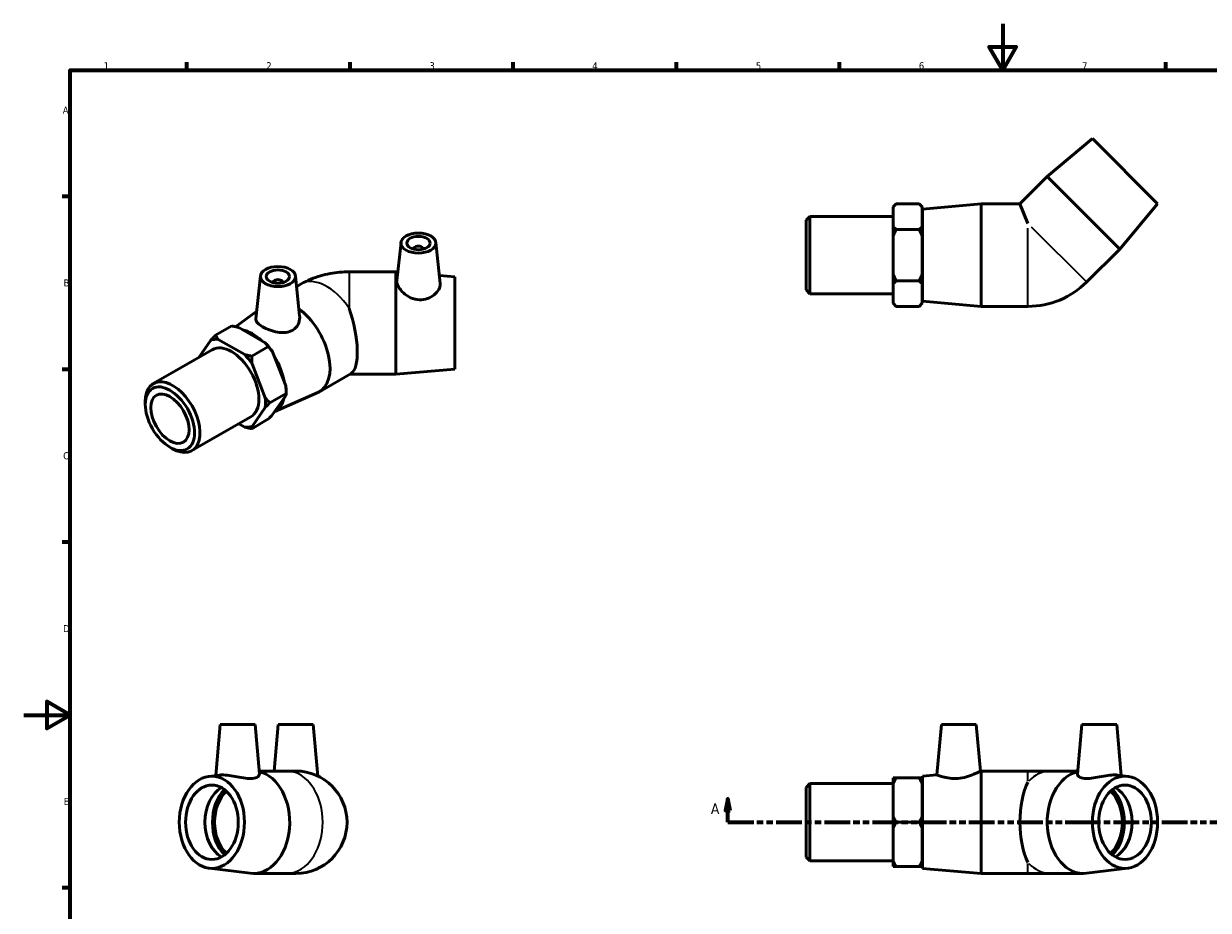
# Model space of a CAD drawing. Header units: millimetres. Extents: x 0 to 895, y -168 to 594.
# Tile 2 of 3: x 0 to 509, y 213 to 594. Entities that reach past the tile are written whole.
import ezdxf

# ---------------------------------------------------------------- set-up
doc = ezdxf.new("R2010")
doc.units = ezdxf.units.MM
doc.linetypes.add('DOUBLE_DASH_CHAIN', pattern=[1.2403, 0.6614, -0.0827, 0.1654, -0.0827, 0.1654, -0.0827])
for name, color, linetype, lineweight in [('Border (ANSI)', 7, 'Continuous', 70), ('Section Line (ANSI)', 7, 'DOUBLE_DASH_CHAIN', 70), ('Visible (ANSI)', 7, 'Continuous', 50), ('Visible Narrow (ANSI)', 7, 'Continuous', 35)]:
    doc.layers.add(name, color=color, linetype=linetype, lineweight=lineweight)
doc.styles.add('Label Text (ANSI)', font='tahoma.ttf')
doc.styles.add('Note Text (ANSI)', font='tahoma.ttf')

# ---------------------------------------------------------------- blocks, each defined once
blk = doc.blocks.new('Borders Default Border')
at = {"layer": 'Border (ANSI)'}
for p, q in [((70.08, 574), (70.08, 577.45)), ((140.17, 574), (140.17, 577.45)), ((210.25, 574), (210.25, 577.45)), ((280.33, 574), (280.33, 577.45)), ((350.42, 574), (350.42, 577.45)), ((490.58, 574), (490.58, 577.45)), ((20, 519.75), (16.55, 519.75)), ((20, 445.5), (16.55, 445.5)), ((20, 371.25), (16.55, 371.25)), ((20, 222.75), (16.55, 222.75))]:
    blk.add_line(p, q, dxfattribs=at)
at = {"layer": 'Border (ANSI)', "flags": 128}
for points in [[(420.5, 594), (420.5, 574), (414.73, 584), (426.27, 584), (420.5, 574)], [(20, 20), (20, 574), (821, 574), (821, 20), (20, 20)], [(0, 297), (20, 297), (10, 302.77), (10, 291.23), (20, 297)]]:
    blk.add_lwpolyline(points, dxfattribs=at)
at = {"layer": 'Border (ANSI)', "color": 230, "true_color": 0xff0080, "char_height": 3.05, "attachment_point": 7, "style": 'Note Text (ANSI)'}
for s, insert in [('1', (34.35, 574.4)), ('2', (104.2, 574.4)), ('3', (174.26, 574.34)), ('4', (244.23, 574.4)), ('5', (314.48, 574.34)), ('6', (384.49, 574.34)), ('7', (454.6, 574.4)), ('A', (16.78, 555.35)), ('B', (17.15, 481.1)), ('C', (16.95, 406.8)), ('D', (16.96, 332.6)), ('E', (17.21, 258.35))]:
    blk.add_mtext(s, dxfattribs=dict(at, insert=insert))
blk = doc.blocks.new('2dTransSection0')
at = {"layer": 'Section Line (ANSI)', "linetype": 'Continuous'}
for p, q in [((302.5, 260.93), (301.5, 255.93)), ((302.5, 255.93), (302.5, 260.93)), ((303.5, 255.93), (302.5, 260.93)), ((603.35, 260.93), (602.35, 255.93)), ((603.35, 255.93), (603.35, 260.93)), ((604.35, 255.93), (603.35, 260.93)), ((301.5, 255.93), (303.5, 255.93)), ((302.5, 250.93), (302.5, 255.93)), ((602.35, 255.93), (604.35, 255.93)), ((603.35, 250.93), (603.35, 255.93)), ((302.5, 250.93), (313.6, 250.93)), ((592.26, 250.93), (603.35, 250.93))]:
    blk.add_line(p, q, dxfattribs=at)
at = {"layer": 'Section Line (ANSI)', "linetype": 'DOUBLE_DASH_CHAIN', "ltscale": 16.686979}
blk.add_line((302.5, 250.93), (603.35, 250.93), dxfattribs=at)
at = {"layer": 'Section Line (ANSI)', "linetype": 'Continuous', "flags": 128}
for points in [[(303.5, 255.93), (302.5, 260.93), (301.5, 255.93), (303.5, 255.93)], [(604.35, 255.93), (603.35, 260.93), (602.35, 255.93), (604.35, 255.93)]]:
    blk.add_lwpolyline(points, dxfattribs=at)
at = {"layer": 'Section Line (ANSI)'}
for points in [[(303.5, 255.93), (302.5, 260.93), (301.5, 255.93), (303.5, 255.93)], [(604.35, 255.93), (603.35, 260.93), (602.35, 255.93), (604.35, 255.93)]]:
    blk.add_solid(points, dxfattribs=at)
at = {"layer": 'Section Line (ANSI)', "char_height": 4.57, "attachment_point": 7, "style": 'Label Text (ANSI)'}
for insert in [(295.14, 254.43), (606.82, 254.43)]:
    blk.add_mtext('A', dxfattribs=dict(at, insert=insert))

msp = doc.modelspace()

# ---------------------------------------------------------------- linework, layer by layer
at = {"layer": 'Visible (ANSI)'}
for p, q in [((459.03, 544.609), (439.62, 528.31)), ((459.03, 544.609), (487.031, 516.607)), ((439.62, 528.31), (427.882, 516.572)), ((439.62, 528.31), (470.732, 497.197)), ((373.431, 515.252), (374.751, 516.572)), ((373.431, 515.092), (373.431, 515.252)), ((373.431, 507.051), (373.431, 515.092)), ((384.611, 516.572), (374.751, 516.572)), ((385.931, 515.252), (384.611, 516.572)), ((385.931, 515.252), (385.931, 515.092)), ((385.931, 515.092), (385.931, 507.051)), ((386.031, 514.372), (411.281, 516.572)), ((386.031, 474.772), (386.031, 514.372)), ((411.281, 472.572), (411.281, 516.572)), ((411.281, 516.572), (427.882, 516.572)), ((427.882, 516.572), (431.351, 508.195)), ((487.031, 516.607), (470.732, 497.197)), ((336.031, 509.534), (337.694, 511.196)), ((336.031, 479.61), (336.031, 509.534)), ((337.694, 511.196), (337.694, 477.947)), ((337.694, 511.196), (373.431, 511.196)), ((385.931, 510.572), (386.031, 510.572)), ((373.431, 502.613), (373.431, 507.051)), ((384.611, 505.572), (374.751, 505.572)), ((385.931, 507.051), (385.931, 502.613)), ((162.058, 500.021), (160.307, 483.698)), ((177.029, 500.021), (178.921, 482.376)), ((373.431, 486.53), (373.431, 502.613)), ((385.931, 502.613), (385.931, 486.53)), ((167.543, 497.303), (167.543, 497.116)), ((171.543, 497.303), (171.543, 497.116)), ((470.732, 497.197), (456.541, 483.006)), ((101.711, 485.627), (99.734, 467.18)), ((116.683, 485.627), (118.528, 468.419)), ((159.906, 487.418), (139.836, 487.418)), ((159.906, 487.418), (159.906, 443.418)), ((160.699, 487.349), (159.906, 487.418)), ((185.156, 485.218), (178.555, 485.793)), ((185.156, 485.218), (185.156, 445.618)), ((373.431, 482.092), (373.431, 486.53)), ((384.611, 483.572), (374.751, 483.572)), ((385.931, 486.53), (385.931, 482.092)), ((107.197, 482.908), (107.197, 482.722)), ((111.197, 482.908), (111.197, 482.722)), ((117.178, 481.007), (119.224, 482.185)), ((336.031, 479.61), (337.694, 477.947)), ((373.431, 474.051), (373.431, 482.092)), ((385.931, 482.092), (385.931, 474.051)), ((385.931, 478.572), (386.031, 478.572)), ((337.694, 477.947), (373.431, 477.947)), ((373.431, 473.892), (373.431, 474.051)), ((373.431, 473.892), (374.751, 472.572)), ((385.931, 473.892), (384.611, 472.572)), ((385.931, 474.051), (385.931, 473.892)), ((386.031, 474.772), (411.281, 472.572)), ((90.953, 463.819), (100.086, 470.465)), ((384.611, 472.572), (374.751, 472.572)), ((411.281, 472.572), (431.351, 472.572)), ((82.403, 460.129), (89.375, 464.144)), ((92.4, 463.476), (103.772, 456.928)), ((80.423, 458.099), (75.181, 450.619)), ((94.934, 451.838), (83.561, 458.386)), ((55.681, 439.39), (80.951, 453.942)), ((97.959, 451.17), (104.931, 455.185)), ((106.911, 453.026), (112.597, 438.364)), ((103.758, 433.275), (98.072, 447.936)), ((126.99, 435.883), (140.625, 443.735)), ((159.906, 443.418), (140.075, 443.418)), ((185.156, 445.618), (159.906, 443.418)), ((112.709, 435.13), (105.737, 431.115)), ((112.597, 434.175), (106.911, 426.062)), ((107.831, 427.375), (126.289, 435.528)), ((112.709, 436.205), (112.709, 435.13)), ((52.222, 430.399), (52.222, 431.753)), ((98.072, 420.973), (103.758, 429.085)), ((72.273, 410.577), (97.544, 425.129)), ((104.931, 424.033), (97.959, 420.018)), ((92.38, 422.155), (94.934, 420.685)), ((62.761, 412.098), (63.932, 411.418)), ((84.373, 292.927), (82.455, 271.004)), ((84.373, 292.927), (99.373, 292.927)), ((99.373, 292.927), (101.236, 271.632)), ((109.369, 292.927), (107.619, 272.927)), ((109.369, 292.927), (124.369, 292.927)), ((124.369, 292.927), (126.305, 270.801)), ((394.144, 292.927), (392.249, 271.269)), ((394.144, 292.927), (409.144, 292.927)), ((409.144, 292.927), (410.897, 272.894)), ((454.49, 292.927), (452.627, 271.632)), ((454.49, 292.927), (469.49, 292.927)), ((469.49, 292.927), (471.409, 271.004)), ((79.613, 270.652), (84.091, 271.206)), ((101.123, 272.927), (112.879, 272.927)), ((116.869, 272.927), (112.879, 272.927)), ((373.431, 267.418), (373.431, 269.98)), ((374.751, 269.98), (384.611, 269.98)), ((385.931, 269.98), (385.931, 267.418)), ((386.031, 270.727), (392.249, 271.269)), ((386.031, 231.127), (386.031, 270.727)), ((410.897, 272.894), (411.281, 272.927)), ((411.281, 228.927), (411.281, 272.927)), ((411.281, 272.927), (431.351, 272.927)), ((440.984, 272.927), (431.351, 272.927)), ((452.741, 272.927), (440.984, 272.927)), ((474.25, 270.652), (469.772, 271.206)), ((336.031, 265.889), (337.694, 267.552)), ((336.031, 235.965), (336.031, 265.889)), ((337.694, 267.552), (337.694, 234.303)), ((337.694, 267.552), (373.431, 267.552)), ((373.431, 253.49), (373.431, 267.418)), ((385.931, 267.418), (385.931, 253.49)), ((385.931, 266.927), (386.031, 266.927)), ((373.431, 248.365), (373.431, 253.49)), ((384.611, 250.927), (374.751, 250.927)), ((385.931, 253.49), (385.931, 248.365)), ((373.431, 234.437), (373.431, 248.365)), ((385.931, 248.365), (385.931, 234.437)), ((336.031, 235.965), (337.694, 234.303)), ((337.694, 234.303), (373.431, 234.303)), ((373.431, 231.875), (373.431, 234.437)), ((385.931, 234.927), (386.031, 234.927)), ((385.931, 234.437), (385.931, 231.875)), ((79.613, 231.203), (97.332, 229.011)), ((384.611, 231.875), (374.751, 231.875)), ((386.031, 231.127), (411.281, 228.927)), ((474.25, 231.203), (456.531, 229.011)), ((98.687, 228.927), (112.879, 228.927)), ((112.879, 228.927), (116.869, 228.927)), ((411.281, 228.927), (431.351, 228.927)), ((431.351, 228.927), (440.984, 228.927)), ((455.176, 228.927), (440.984, 228.927))]:
    msp.add_line(p, q, dxfattribs=at)
for centre, radius, end in [((431.351, 508.195), 35.623, 315), ((116.869, 250.927), 22, 90)]:
    msp.add_arc(centre, radius, 270, end, dxfattribs=at)
for centre, major_axis, ratio in [((169.543, 499.755), (7.5, 0), 0.5758617), ((169.543, 499.755), (5, 0), 0.5758617), ((109.197, 485.361), (7.5, 0), 0.5758617), ((109.197, 485.361), (5, 0), 0.5758617), ((62.802, 424.307), (7.467, -12.966), 0.5780931), ((62.802, 424.307), (5.807, -10.085), 0.5780931), ((80.833, 250.927), (0, -19.8), 0.7071068), ((473.031, 250.927), (0, -19.8), 0.7071068), ((80.833, 250.927), (0, -16), 0.7071068), ((473.031, 250.927), (0, -16), 0.7071068)]:
    msp.add_ellipse(centre, major_axis=major_axis, ratio=ratio, dxfattribs=at)
for centre, major_axis, ratio, start_param, end_param in [((169.543, 497.303), (-2, 0), 0.5758617, 2.9729035, 6.4518745), ((109.197, 482.908), (-2, 0), 0.5758617, 2.9729035, 6.4518745), ((116.012, 454.948), (10.979, -19.065), 0.5780931, 6.2214177, 8.5002996), ((134.193, 465.418), (5.861, -21.921), 0.3183383, 0.0849033, 1.7752495), ((89.248, 439.536), (-10.32, 17.921), 0.5780931, 5.8990973, 6.1475419), ((98.157, 444.666), (9.881, -17.158), 0.5780931, 2.0645669, 2.6516895), ((89.248, 439.536), (-8.296, 14.407), 0.5780931, 3.1415927, 6.2831853), ((98.086, 444.626), (-10.32, 17.921), 0.5780931, 4.8518998, 5.1003444), ((89.248, 439.536), (10.32, -17.921), 0.5780931, 1.7103071, 1.9587517), ((98.157, 444.666), (9.881, -17.158), 0.5780931, 1.0110139, 1.6108474), ((63.977, 424.983), (8.296, -14.407), 0.5780931, 5.4958534, 10.2121098), ((98.086, 444.626), (-10.32, 17.921), 0.5780931, 3.9289245, 4.0531468), ((89.248, 439.536), (10.32, -17.921), 0.5780931, 0.6631096, 0.9115542), ((98.157, 444.666), (9.881, -17.158), 0.5780931, 6.264528, 6.8293088), ((89.248, 439.536), (10.32, -17.921), 0.5780931, 5.8990973, 6.1475419), ((98.687, 250.927), (0, 22), 0.7071068, 3.0543533, 6.1244102), ((455.176, 250.927), (0, -22), 0.7071068, 3.3003678, 6.3704246), ((89.13, 250.927), (0, -16), 0.7071068, 3.5170163, 5.9077617), ((93.278, 250.927), (0, 17.247), 0.7071068, 0.6169186, 2.5246741), ((436.994, 250.927), (0, -22), 0.4142136, 3.8093747, 5.6154033), ((460.585, 250.927), (0, -17.247), 0.7071068, 0.6169186, 2.5246741), ((464.734, 250.927), (0, 16), 0.7071068, 3.5170163, 5.9077617), ((93.278, 250.927), (0, 16), 0.7071068, 0.5823642, 2.5592284), ((460.585, 250.927), (0, -16), 0.7071068, 0.5823642, 2.5592284)]:
    msp.add_ellipse(centre, major_axis=major_axis, ratio=ratio, start_param=start_param, end_param=end_param, dxfattribs=at)
for points in [[(373.431, 515.092), (373.989, 515.809), (374.751, 516.572)], [(384.611, 516.572), (385.374, 515.809), (385.931, 515.092)], [(374.751, 505.572), (373.989, 506.334), (373.431, 507.051)], [(373.431, 502.613), (373.989, 504.047), (374.751, 505.572)], [(385.931, 507.051), (385.374, 506.334), (384.611, 505.572)], [(384.611, 505.572), (385.374, 504.047), (385.931, 502.613)], [(374.751, 483.572), (373.989, 485.097), (373.431, 486.53)], [(373.431, 482.092), (373.989, 482.809), (374.751, 483.572)], [(385.931, 486.53), (385.374, 485.097), (384.611, 483.572)], [(384.611, 483.572), (385.374, 482.809), (385.931, 482.092)], [(374.751, 472.572), (373.989, 473.334), (373.431, 474.051)], [(385.931, 474.051), (385.374, 473.334), (384.611, 472.572)], [(89.375, 464.144), (90.992, 463.833), (92.4, 463.476)], [(82.403, 460.129), (81.324, 459.049), (80.423, 458.099)], [(83.561, 458.386), (82.942, 459.197), (82.403, 460.129)], [(103.772, 456.928), (104.392, 456.117), (104.931, 455.185)], [(104.931, 455.185), (106.01, 454.105), (106.911, 453.026)], [(97.959, 451.17), (96.341, 451.481), (94.934, 451.838)], [(98.072, 447.936), (97.959, 449.47), (97.959, 451.17)], [(112.597, 438.364), (112.709, 436.831), (112.709, 435.13)], [(105.737, 431.115), (104.659, 432.195), (103.758, 433.275)], [(112.709, 435.13), (112.709, 434.671), (112.597, 434.175)], [(103.758, 429.085), (104.659, 430.035), (105.737, 431.115)], [(106.911, 426.062), (106.01, 425.112), (104.931, 424.033)], [(94.934, 420.685), (96.341, 420.328), (97.959, 420.018)], [(97.959, 420.018), (97.959, 420.476), (98.072, 420.973)], [(374.751, 269.98), (373.989, 269.98), (373.431, 269.98)], [(373.431, 267.418), (373.989, 268.659), (374.751, 269.98)], [(385.931, 269.98), (385.374, 269.98), (384.611, 269.98)], [(384.611, 269.98), (385.374, 268.659), (385.931, 267.418)], [(374.751, 250.927), (373.989, 252.248), (373.431, 253.49)], [(373.431, 248.365), (373.989, 249.607), (374.751, 250.927)], [(385.931, 253.49), (385.374, 252.248), (384.611, 250.927)], [(384.611, 250.927), (385.374, 249.607), (385.931, 248.365)], [(374.751, 231.875), (373.989, 233.196), (373.431, 234.437)], [(385.931, 234.437), (385.374, 233.196), (384.611, 231.875)], [(373.431, 231.875), (373.989, 231.875), (374.751, 231.875)], [(384.611, 231.875), (385.374, 231.875), (385.931, 231.875)]]:
    msp.add_rational_spline(points, [1, 1.00241153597, 1], degree=2, dxfattribs=at)
for points, knots in [([(119.224, 482.185), (120.592, 482.973), (121.965, 483.641), (124.71, 484.79), (126.084, 485.27), (128.831, 486.076), (130.205, 486.402), (132.955, 486.916), (134.331, 487.105), (137.083, 487.356), (138.46, 487.418), (139.836, 487.418)], [4.71238898, 4.71238898, 4.71238898, 4.71238898, 4.86946861, 4.86946861, 5.02654825, 5.02654825, 5.18362788, 5.18362788, 5.34070751, 5.34070751, 5.49778714, 5.49778714, 5.49778714, 5.49778714]), ([(178.92, 482.376), (178.932, 482.268), (178.938, 482.159), (178.938, 481.376), (178.715, 480.585), (177.81, 479), (177.131, 478.207), (175.564, 476.902), (174.568, 476.295), (172.355, 475.495), (171.136, 475.309), (168.723, 475.408), (167.405, 475.739), (165.008, 476.84), (163.927, 477.602), (162.243, 479.158), (161.515, 480.057), (160.538, 481.815), (160.291, 482.67), (160.291, 483.486), (160.297, 483.593), (160.308, 483.698)], [1.3392943, 1.3392943, 1.3392943, 1.3392943, 1.3966642, 1.3966642, 1.74729, 1.74729, 2.0979157, 2.0979157, 2.4456221, 2.4456221, 2.7933285, 2.7933285, 3.1724799, 3.1724799, 3.5516314, 3.5516314, 3.9199254, 3.9199254, 4.2882193, 4.2882193, 4.3448274, 4.3448274, 4.3448274, 4.3448274]), ([(118.527, 468.419), (118.55, 468.203), (118.563, 467.987), (118.567, 466.782), (118.326, 465.705), (117.314, 463.791), (116.54, 462.961), (115.615, 462.388)], [4.94337988, 4.94337988, 4.94337988, 4.94337988, 5.02480719, 5.02480719, 5.40395866, 5.40395866, 5.78311014, 5.78311014, 5.78311014, 5.78311014]), ([(115.615, 462.388), (114.767, 461.863), (113.705, 461.505), (111.416, 461.232), (110.187, 461.308), (107.899, 461.694), (106.677, 462.032), (104.418, 462.863), (103.38, 463.353), (101.728, 464.305), (101.006, 464.828), (100.026, 465.862), (99.765, 466.378), (99.721, 466.969), (99.723, 467.074), (99.735, 467.18)], [0, 0, 0, 0, 0.3477064, 0.3477064, 0.6954128, 0.6954128, 1.0460385, 1.0460385, 1.3966642, 1.3966642, 1.74729, 1.74729, 2.0979157, 2.0979157, 2.1714592, 2.1714592, 2.1714592, 2.1714592]), ([(98.291, 269.785), (97.442, 269.695), (96.381, 269.724), (94.092, 269.982), (92.863, 270.201), (90.575, 270.622), (89.353, 270.853), (87.094, 271.178), (86.056, 271.269), (84.82, 271.269), (84.436, 271.247), (84.093, 271.204)], [0, 0, 0, 0, 0.3477064, 0.3477064, 0.6954128, 0.6954128, 1.0460385, 1.0460385, 1.3966642, 1.3966642, 1.5705654, 1.5705654, 1.5705654, 1.5705654]), ([(101.236, 271.632), (101.238, 271.61), (101.239, 271.589), (101.243, 271.208), (101.002, 270.798), (99.99, 270.131), (99.216, 269.883), (98.291, 269.785)], [5.0024132, 5.0024132, 5.0024132, 5.0024132, 5.02480719, 5.02480719, 5.40395866, 5.40395866, 5.78311014, 5.78311014, 5.78311014, 5.78311014]), ([(401.206, 269.785), (400.051, 269.695), (398.833, 269.724), (396.619, 269.982), (395.623, 270.201), (394.057, 270.622), (393.377, 270.853), (392.473, 271.178), (392.249, 271.269), (392.249, 271.269)], [0, 0, 0, 0, 0.3477064, 0.3477064, 0.6954128, 0.6954128, 1.0460385, 1.0460385, 1.3966642, 1.3966642, 1.3966642, 1.3966642]), ([(410.897, 272.894), (410.897, 272.894), (410.649, 272.76), (409.672, 272.27), (408.944, 271.918), (407.261, 271.208), (406.179, 270.798), (403.783, 270.131), (402.465, 269.883), (401.206, 269.785)], [4.2882193, 4.2882193, 4.2882193, 4.2882193, 4.6565132, 4.6565132, 5.0248072, 5.0248072, 5.4039587, 5.4039587, 5.7831101, 5.7831101, 5.7831101, 5.7831101]), ([(469.77, 271.204), (469.427, 271.247), (469.043, 271.269), (467.807, 271.269), (466.77, 271.178), (464.511, 270.853), (463.288, 270.622), (461, 270.201), (459.772, 269.982), (457.482, 269.724), (456.421, 269.695), (454.647, 269.883), (453.874, 270.131), (452.862, 270.798), (452.621, 271.208), (452.624, 271.589), (452.626, 271.61), (452.627, 271.632)], [1.222763, 1.222763, 1.222763, 1.222763, 1.3966642, 1.3966642, 1.74729, 1.74729, 2.0979157, 2.0979157, 2.4456221, 2.4456221, 2.7933285, 2.7933285, 3.1724799, 3.1724799, 3.5516314, 3.5516314, 3.5740254, 3.5740254, 3.5740254, 3.5740254])]:
    msp.add_open_spline(points, degree=3, knots=knots, dxfattribs=at)
at = {"layer": 'Visible Narrow (ANSI)'}
for p, q in [((431.351, 472.709), (431.351, 506.18)), ((432.776, 506.771), (456.443, 483.103)), ((139.836, 487.418), (139.836, 471.696)), ((431.351, 268.647), (431.351, 272.915)), ((431.351, 228.94), (431.351, 233.208))]:
    msp.add_line(p, q, dxfattribs=at)
for centre, major_axis, ratio, start_param, end_param in [((130.203, 463.12), (-10.979, 19.065), 0.5780931, 4.8319388, 6.2831853), ((112.879, 250.927), (0, 22), 0.7071068, 3.2986723, 6.1261057), ((440.984, 250.927), (0, 22), 0.7071068, 0.0333891, 0.6343929), ((440.984, 250.927), (0, -22), 0.7071068, 5.6487924, 6.2497962)]:
    msp.add_ellipse(centre, major_axis=major_axis, ratio=ratio, start_param=start_param, end_param=end_param, dxfattribs=at)

# ---------------------------------------------------------------- block references
msp.add_blockref('Borders Default Border', (0, 0))
at = {"layer": 'Section Line (ANSI)'}
msp.add_blockref('2dTransSection0', (0, 0), dxfattribs=at)

doc.saveas('drawing.dxf')
